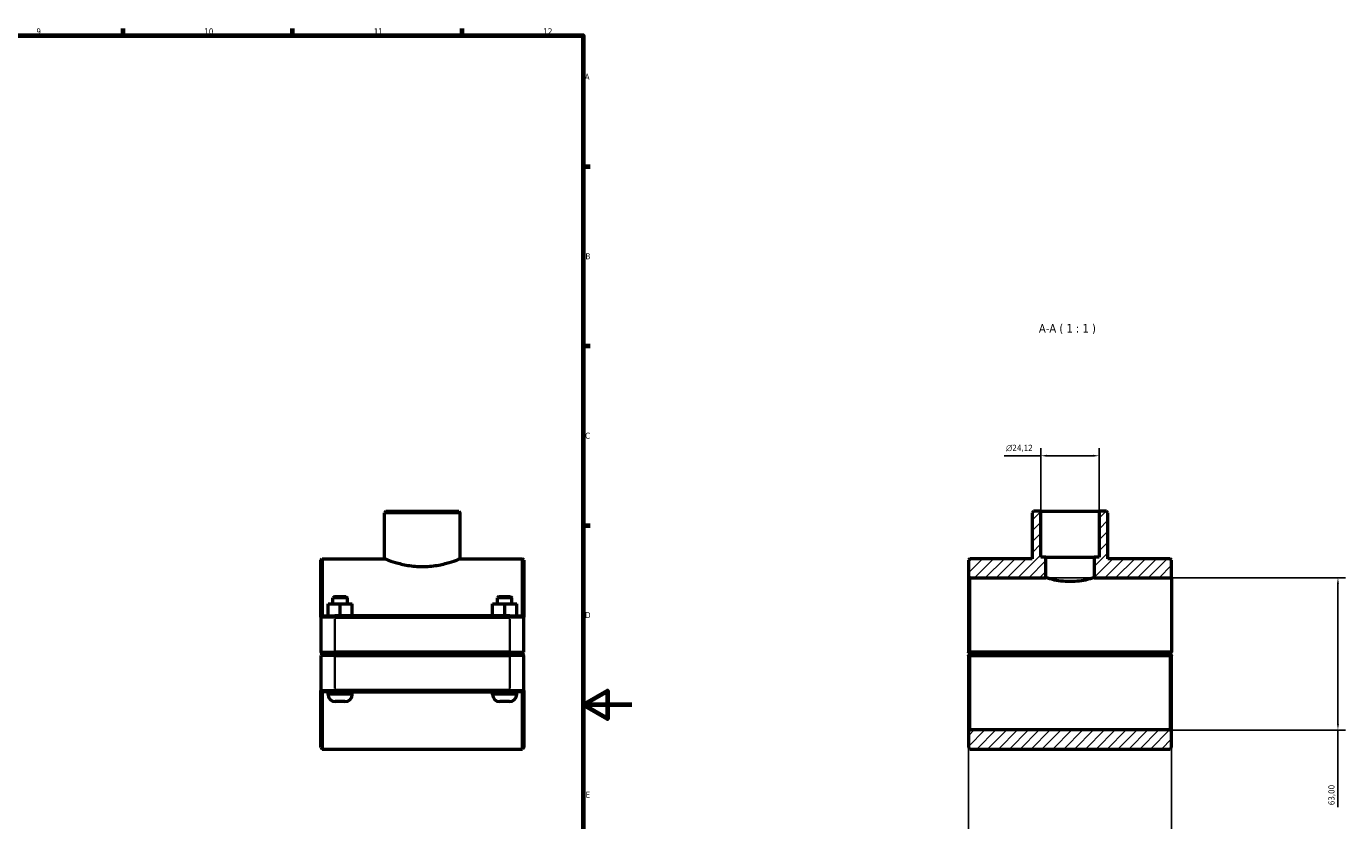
# Model space of a CAD drawing. Header units: millimetres. Extents: x 0 to 1136, y -9 to 1083.
# Tile 6 of 6: x 591 to 1136, y 249 to 578. Entities that reach past the tile are written whole.
import ezdxf

# ---------------------------------------------------------------- set-up
doc = ezdxf.new("R2010")
doc.units = ezdxf.units.MM
for name, color, linetype, lineweight in [('Border (ISO)', 7, 'Continuous', 70), ('Dimension (ISO)', 7, 'Continuous', 25), ('Hatch (ISO)', 7, 'Continuous', 18), ('Symbol (ISO)', 7, 'Continuous', 25), ('Visible (ISO)', 7, 'Continuous', 50), ('Visible Narrow (ISO)', 7, 'Continuous', 35)]:
    doc.layers.add(name, color=color, linetype=linetype, lineweight=lineweight)
doc.styles.add('Label Text (ISO)', font='tahoma.ttf')
doc.styles.add('Note Text (ISO)', font='tahoma.ttf')
doc.dimstyles.new('Default (ISO)', dxfattribs={"dimtxt": 2.5, "dimasz": 2.5, "dimexe": 3.175, "dimexo": 0, "dimgap": 0.762, "dimtad": 1, "dimrnd": 1e-08, "dimzin": 0, "dimtxsty": 'Note Text (ISO)', "dimcen": 0.09, "dimdle": 10, "dimclrd": 256, "dimclre": 256, "dimclrt": 232, "dimazin": 0, "dimtfac": 1.40208, "dimtmove": 0, "dimatfit": 3, "dimfxl": 1, "dimtolj": 1, "dimtzin": 0, "dimlwd": -1, "dimlwe": -1, "dimarcsym": 0})

# ---------------------------------------------------------------- blocks, each defined once
blk = doc.blocks.new('Borders Default Border')
at = {"layer": 'Border (ISO)'}
for p, q in [((630.75, 574), (630.75, 576.9)), ((700.83, 574), (700.83, 576.9)), ((770.92, 574), (770.92, 576.9)), ((821, 519.75), (823.9, 519.75)), ((821, 445.5), (823.9, 445.5)), ((821, 371.25), (823.9, 371.25))]:
    blk.add_line(p, q, dxfattribs=at)
at = {"layer": 'Border (ISO)', "flags": 128}
for points in [[(20, 20), (20, 574), (821, 574), (821, 20), (20, 20)], [(841, 297), (821, 297), (831, 302.77), (831, 291.23), (821, 297)]]:
    blk.add_lwpolyline(points, dxfattribs=at)
at = {"layer": 'Border (ISO)', "color": 232, "true_color": 0xca0064, "char_height": 2.5, "attachment_point": 7, "style": 'Note Text (ISO)'}
for s, insert in [('9', (594.88, 574.35)), ('10', (664.29, 574.35)), ('11', (734.37, 574.4)), ('12', (804.46, 574.4)), ('A', (821.59, 555.62)), ('B', (821.89, 481.37)), ('C', (821.73, 407.08)), ('D', (821.73, 332.88)), ('E', (821.94, 258.63))]:
    blk.add_mtext(s, dxfattribs=dict(at, insert=insert))
blk = doc.blocks.new('*D7')
at = {"layer": 'Defpoints', "color": 0, "transparency": 16777216}
for p in [(1010.17, 400.08), (1010.17, 377.11), (1034.29, 377.11)]:
    blk.add_point(p, dxfattribs=at)
at = {"layer": 'Dimension (ISO)', "transparency": 16777216}
for p, q in [((1010.17, 400.08), (995.05, 400.08)), ((1010.17, 377.11), (1010.17, 403.25)), ((1031.79, 400.08), (1012.67, 400.08)), ((1034.29, 377.11), (1034.29, 403.25))]:
    blk.add_line(p, q, dxfattribs=at)
for points in [[(1012.67, 400.49), (1012.67, 399.66), (1010.17, 400.08)], [(1031.79, 400.49), (1031.79, 399.66), (1034.29, 400.08)]]:
    blk.add_solid(points, dxfattribs=at)
at = {"layer": 'Dimension (ISO)', "color": 232, "true_color": 0xca0064, "transparency": 16777216, "insert": (995.81, 404.6), "char_height": 2.5, "attachment_point": 1, "style": 'Note Text (ISO)'}
blk.add_mtext('\\A1;\\fAIGDT|b0|i0;\\H2.5000;\\ln\\fTahoma|b0|i0;\\H2.5000;24,12', dxfattribs=at)
blk = doc.blocks.new('*D8')
at = {"layer": 'Defpoints', "color": 0, "transparency": 16777216}
for p in [(980.23, 318.79), (1064.23, 318.79), (980.23, 152.11)]:
    blk.add_point(p, dxfattribs=at)
at = {"layer": 'Dimension (ISO)', "transparency": 16777216}
for p, q in [((980.23, 318.79), (980.23, 148.94)), ((1064.23, 318.79), (1064.23, 148.94)), ((1061.73, 152.11), (982.73, 152.11))]:
    blk.add_line(p, q, dxfattribs=at)
for points in [[(982.73, 152.53), (982.73, 151.7), (980.23, 152.11)], [(1061.73, 152.53), (1061.73, 151.7), (1064.23, 152.11)]]:
    blk.add_solid(points, dxfattribs=at)
at = {"layer": 'Dimension (ISO)', "color": 232, "true_color": 0xca0064, "transparency": 16777216, "insert": (983.09, 156.06), "char_height": 2.5, "attachment_point": 1, "style": 'Note Text (ISO)'}
blk.add_mtext('\\A1;84,00', dxfattribs=at)
blk = doc.blocks.new('*D9')
at = {"layer": 'Defpoints', "color": 0, "transparency": 16777216}
for p in [(1012.23, 349.61), (1063.6, 286.61), (1133.01, 286.61)]:
    blk.add_point(p, dxfattribs=at)
at = {"layer": 'Dimension (ISO)', "transparency": 16777216}
for p, q in [((1012.23, 349.61), (1136.18, 349.61)), ((1133.01, 347.11), (1133.01, 289.11)), ((1063.6, 286.61), (1136.18, 286.61)), ((1133.01, 286.61), (1133.01, 254.72))]:
    blk.add_line(p, q, dxfattribs=at)
for points in [[(1132.59, 347.11), (1133.42, 347.11), (1133.01, 349.61)], [(1132.59, 289.11), (1133.42, 289.11), (1133.01, 286.61)]]:
    blk.add_solid(points, dxfattribs=at)
at = {"layer": 'Dimension (ISO)', "color": 232, "true_color": 0xca0064, "transparency": 16777216, "insert": (1129.07, 255.48), "char_height": 2.5, "attachment_point": 1, "rotation": 90, "style": 'Note Text (ISO)'}
blk.add_mtext('\\A1;63,00', dxfattribs=at)

msp = doc.modelspace()

# ---------------------------------------------------------------- hatches: boundary and pattern name
at = {"layer": 'Hatch (ISO)'}
h = msp.add_hatch(dxfattribs=at)
h.set_pattern_fill('ANSI31', color=256, scale=25.4, style=0)
h.set_pattern_definition([(45, (0, 0), (-2.245064, 2.245064), [])])
h.paths.add_polyline_path([(1064.23, 279.37), (1064.23, 285.985), (1063.6, 286.615), (980.86, 286.615), (980.23, 285.985), (980.23, 279.37), (980.86, 278.74), (1063.6, 278.74)])
h.paths.add_polyline_path([(1007.184, 377.115), (1006.554, 376.485), (1006.554, 357.49), (980.86, 357.49), (980.23, 356.86), (980.23, 350.245), (980.86, 349.615), (1012.23, 349.615), (1012.23, 358.115), (1010.172, 358.115), (1010.172, 377.115)])
h.paths.add_polyline_path([(1037.906, 376.485), (1037.276, 377.115), (1034.289, 377.115), (1034.289, 358.115), (1032.23, 358.115), (1032.23, 349.615), (1064.23, 349.615), (1064.23, 356.86), (1063.6, 357.49), (1037.906, 357.49)])

# ---------------------------------------------------------------- linework, layer by layer
at = {"layer": 'Visible (ISO)'}
for p, q in [((739.418, 377.115), (738.788, 376.485)), ((738.788, 357.49), (738.788, 376.485)), ((770.14, 376.485), (738.788, 376.485)), ((739.418, 377.115), (769.51, 377.115)), ((769.51, 377.115), (770.14, 376.485)), ((770.14, 357.49), (770.14, 376.485)), ((1007.184, 377.115), (1006.554, 376.485)), ((1006.554, 376.485), (1006.554, 357.49)), ((1010.172, 377.115), (1007.184, 377.115)), ((1010.172, 358.115), (1010.172, 377.115)), ((1010.172, 377.115), (1034.289, 377.115)), ((1037.276, 377.115), (1034.289, 377.115)), ((1034.289, 377.115), (1034.289, 358.115)), ((1037.906, 376.485), (1037.276, 377.115)), ((1037.906, 357.49), (1037.906, 376.485)), ((712.464, 356.86), (713.094, 357.49)), ((712.464, 333.235), (712.464, 356.86)), ((713.094, 357.49), (713.094, 333.865)), ((713.094, 357.49), (738.788, 357.49)), ((770.14, 357.49), (795.834, 357.49)), ((795.834, 333.865), (795.834, 357.49)), ((796.464, 356.86), (795.834, 357.49)), ((796.464, 356.86), (796.464, 333.235)), ((980.86, 357.49), (980.23, 356.86)), ((980.23, 356.86), (980.23, 350.245)), ((1006.554, 357.49), (980.86, 357.49)), ((1012.23, 358.115), (1010.172, 358.115)), ((1012.23, 349.615), (1012.23, 358.115)), ((1012.23, 358.115), (1032.23, 358.115)), ((1034.289, 358.115), (1032.23, 358.115)), ((1032.23, 358.115), (1032.23, 349.615)), ((1063.6, 357.49), (1037.906, 357.49)), ((1064.23, 356.86), (1063.6, 357.49)), ((1064.23, 349.615), (1064.23, 356.86)), ((980.23, 350.245), (980.86, 349.615)), ((980.23, 350.245), (980.23, 318.795)), ((980.86, 349.615), (1012.23, 349.615)), ((980.86, 318.795), (980.86, 349.615)), ((1032.23, 349.615), (1064.23, 349.615)), ((1064.23, 349.615), (1064.23, 318.795)), ((715.448, 338.865), (715.479, 338.865)), ((715.448, 333.865), (715.448, 338.865)), ((715.479, 338.865), (720.495, 338.865)), ((715.479, 333.865), (715.479, 338.865)), ((718.094, 341.865), (717.464, 341.235)), ((723.464, 341.235), (717.464, 341.235)), ((717.464, 338.865), (717.464, 341.235)), ((718.094, 341.865), (722.834, 341.865)), ((720.495, 338.865), (725.479, 338.865)), ((720.495, 333.865), (720.495, 338.865)), ((722.834, 341.865), (723.464, 341.235)), ((723.464, 338.865), (723.464, 341.235)), ((725.479, 333.865), (725.479, 338.865)), ((783.448, 338.865), (783.479, 338.865)), ((783.448, 333.865), (783.448, 338.865)), ((783.479, 338.865), (788.495, 338.865)), ((783.479, 333.865), (783.479, 338.865)), ((786.094, 341.865), (785.464, 341.235)), ((791.464, 341.235), (785.464, 341.235)), ((785.464, 338.865), (785.464, 341.235)), ((786.094, 341.865), (790.834, 341.865)), ((788.495, 338.865), (793.479, 338.865)), ((788.495, 333.865), (788.495, 338.865)), ((790.834, 341.865), (791.464, 341.235)), ((791.464, 338.865), (791.464, 341.235)), ((793.479, 333.865), (793.479, 338.865)), ((713.094, 333.865), (712.464, 333.235)), ((718.264, 333.235), (712.464, 333.235)), ((712.464, 333.235), (712.464, 318.795)), ((713.094, 333.865), (718.264, 333.865)), ((790.664, 333.865), (718.264, 333.865)), ((718.264, 333.235), (790.664, 333.235)), ((790.664, 333.865), (795.834, 333.865)), ((796.464, 333.235), (790.664, 333.235)), ((795.834, 333.865), (796.464, 333.235)), ((796.464, 318.795), (796.464, 333.235)), ((713.094, 318.165), (712.464, 318.795)), ((712.464, 318.795), (718.264, 318.795)), ((713.094, 318.065), (712.464, 317.435)), ((718.264, 317.435), (712.464, 317.435)), ((712.464, 317.435), (712.464, 302.995)), ((718.264, 318.165), (713.094, 318.165)), ((713.094, 318.065), (718.264, 318.065)), ((715.464, 318.065), (715.464, 318.165)), ((790.664, 318.795), (718.264, 318.795)), ((718.264, 318.165), (790.664, 318.165)), ((790.664, 318.065), (718.264, 318.065)), ((718.264, 317.435), (790.664, 317.435)), ((725.464, 318.065), (725.464, 318.165)), ((783.464, 318.065), (783.464, 318.165)), ((790.664, 318.795), (796.464, 318.795)), ((795.834, 318.165), (790.664, 318.165)), ((790.664, 318.065), (795.834, 318.065)), ((796.464, 317.435), (790.664, 317.435)), ((793.464, 318.065), (793.464, 318.165)), ((795.834, 318.165), (796.464, 318.795)), ((795.834, 318.065), (796.464, 317.435)), ((796.464, 302.995), (796.464, 317.435)), ((980.23, 317.435), (980.23, 285.985)), ((980.86, 318.165), (980.546, 318.479)), ((980.546, 317.751), (980.86, 318.065)), ((1064.23, 318.795), (980.86, 318.795)), ((980.86, 318.165), (1063.6, 318.165)), ((1063.6, 318.065), (980.86, 318.065)), ((980.86, 286.615), (980.86, 317.435)), ((980.86, 317.435), (1063.6, 317.435)), ((983.23, 318.165), (983.23, 318.065)), ((993.23, 318.165), (993.23, 318.065)), ((1051.23, 318.165), (1051.23, 318.065)), ((1061.23, 318.165), (1061.23, 318.065)), ((1064.23, 318.795), (1063.6, 318.165)), ((1063.6, 318.065), (1063.914, 317.751)), ((1063.6, 317.435), (1063.6, 286.615)), ((1064.23, 318.795), (1064.23, 318.795)), ((1064.23, 285.985), (1064.23, 317.435)), ((712.464, 279.37), (712.464, 302.995)), ((712.464, 302.995), (718.264, 302.995)), ((713.094, 302.365), (712.464, 302.995)), ((713.094, 302.365), (713.094, 278.74)), ((718.264, 302.365), (713.094, 302.365)), ((715.464, 301.365), (715.464, 302.365)), ((790.664, 302.995), (718.264, 302.995)), ((718.264, 302.365), (790.664, 302.365)), ((725.464, 301.365), (725.464, 302.365)), ((783.464, 301.365), (783.464, 302.365)), ((790.664, 302.995), (796.464, 302.995)), ((795.834, 302.365), (790.664, 302.365)), ((793.464, 301.365), (793.464, 302.365)), ((795.834, 302.365), (796.464, 302.995)), ((795.834, 278.74), (795.834, 302.365)), ((796.464, 302.995), (796.464, 279.37)), ((722.464, 298.365), (718.464, 298.365)), ((790.464, 298.365), (786.464, 298.365)), ((980.86, 286.615), (980.23, 285.985)), ((980.23, 285.985), (980.23, 279.37)), ((1063.6, 286.615), (980.86, 286.615)), ((1064.23, 285.985), (1063.6, 286.615)), ((1064.23, 279.37), (1064.23, 285.985)), ((712.464, 279.37), (713.094, 278.74)), ((713.094, 278.74), (795.834, 278.74)), ((796.464, 279.37), (795.834, 278.74)), ((980.23, 279.37), (980.86, 278.74)), ((980.86, 278.74), (1063.6, 278.74)), ((1063.6, 278.74), (1064.23, 279.37))]:
    msp.add_line(p, q, dxfattribs=at)
for centre, start, end in [((718.464, 301.365), 180, 270), ((722.464, 301.365), 270, 0), ((786.464, 301.365), 180, 270), ((790.464, 301.365), 270, 0)]:
    msp.add_arc(centre, 3, start, end, dxfattribs=at)
for points, knots in [([(738.788, 357.49), (738.788, 357.49), (738.884, 357.451), (739.286, 357.294), (739.592, 357.175), (740.797, 356.727), (742, 356.302), (744.759, 355.492), (746.507, 355.052), (749.398, 354.576), (750.406, 354.448), (752.44, 354.277), (753.467, 354.235), (754.464, 354.235)], [7.1730528, 7.1730528, 7.1730528, 7.1730528, 7.4717818, 7.4717818, 7.7705108, 7.7705108, 8.3679688, 8.3679688, 8.9660196, 8.9660196, 9.265045, 9.265045, 9.5640704, 9.5640704, 9.5640704, 9.5640704]), ([(754.464, 354.235), (755.46, 354.235), (756.487, 354.277), (758.522, 354.448), (759.53, 354.576), (762.42, 355.052), (764.168, 355.492), (766.927, 356.302), (768.13, 356.727), (769.336, 357.175), (769.641, 357.294), (770.043, 357.451), (770.14, 357.49), (770.14, 357.49)], [0, 0, 0, 0, 0.2990254, 0.2990254, 0.5980508, 0.5980508, 1.1961016, 1.1961016, 1.7935596, 1.7935596, 2.0922886, 2.0922886, 2.3910176, 2.3910176, 2.3910176, 2.3910176]), ([(1022.23, 347.985), (1020.965, 347.985), (1019.622, 348.074), (1017.161, 348.388), (1016.042, 348.608), (1014.276, 349.014), (1013.508, 349.229), (1012.485, 349.531), (1012.23, 349.615), (1012.23, 349.615)], [0, 0, 0, 0, 0.379612, 0.379612, 0.7592241, 0.7592241, 1.1386927, 1.1386927, 1.5181614, 1.5181614, 1.5181614, 1.5181614]), ([(1032.23, 349.615), (1032.23, 349.615), (1031.976, 349.531), (1030.952, 349.229), (1030.184, 349.014), (1028.418, 348.608), (1027.3, 348.388), (1024.839, 348.074), (1023.496, 347.985), (1022.23, 347.985)], [4.5544843, 4.5544843, 4.5544843, 4.5544843, 4.933953, 4.933953, 5.3134217, 5.3134217, 5.6930337, 5.6930337, 6.0726457, 6.0726457, 6.0726457, 6.0726457])]:
    msp.add_open_spline(points, degree=3, knots=knots, dxfattribs=at)
for points in [[(980.546, 318.479), (980.389, 318.636), (980.23, 318.795)], [(980.23, 317.435), (980.389, 317.594), (980.546, 317.751)], [(1063.914, 317.751), (1064.072, 317.594), (1064.23, 317.435)]]:
    msp.add_open_spline(points, degree=2, dxfattribs=at)
for points, weights in [([(980.546, 318.479), (980.705, 318.638), (980.86, 318.795)], [1.00580135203, 1.00874192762, 1.01164018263]), ([(980.86, 317.435), (980.705, 317.592), (980.546, 317.751)], [1.01164018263, 1.00874192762, 1.00580135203]), ([(1063.914, 317.751), (1063.756, 317.592), (1063.6, 317.435)], [1.00580135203, 1.00874192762, 1.01164018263])]:
    msp.add_rational_spline(points, weights, degree=2, dxfattribs=at)
at = {"layer": 'Visible Narrow (ISO)'}
for p, q in [((718.264, 333.833), (718.264, 333.266)), ((790.664, 333.833), (790.664, 333.266)), ((718.264, 319.517), (718.264, 332.513)), ((790.664, 332.513), (790.664, 319.517)), ((718.264, 318.196), (718.264, 318.763)), ((718.264, 318.033), (718.264, 317.466)), ((718.264, 303.717), (718.264, 316.713)), ((790.664, 318.196), (790.664, 318.763)), ((790.664, 318.033), (790.664, 317.466)), ((790.664, 316.713), (790.664, 303.717)), ((715.525, 301.365), (725.402, 301.365)), ((718.264, 302.396), (718.264, 302.963)), ((783.525, 301.365), (793.402, 301.365)), ((790.664, 302.396), (790.664, 302.963))]:
    msp.add_line(p, q, dxfattribs=at)

# ---------------------------------------------------------------- block references
msp.add_blockref('Borders Default Border', (0, 0))

# ---------------------------------------------------------------- texts
at = {"layer": 'Symbol (ISO)', "insert": (1009.368, 450.427), "char_height": 3.5, "attachment_point": 7, "style": 'Label Text (ISO)'}
msp.add_mtext('A-A ( 1 : 1 )', dxfattribs=at)

# ---------------------------------------------------------------- dimensions: what is measured, and where the dimension line sits
at = {"layer": 'Dimension (ISO)'}
dim = msp.add_linear_dim(base=(1010.172, 400.078), p1=(1034.289, 377.115), p2=(1010.172, 377.115), angle=180, text='\\fAIGDT|b0|i0;\\H2.5000;\\ln\\fTahoma|b0|i0;\\H2.5000;<>', dimstyle='Default (ISO)', override={"dimdec": 2, "dimtp": 0, "dimtm": 0, "dimtdec": 2, "dimtofl": 0, "dimatfit": 2}, dxfattribs=at)
dim.commit()
dim.dimension.update_dxf_attribs({"geometry": '*D7', "text_midpoint": (1001.36, 400.078), "dimtype": 160})
dim = msp.add_linear_dim(base=(1133.006, 286.615), p1=(1012.23, 349.615), p2=(1063.6, 286.615), angle=270, dimstyle='Default (ISO)', override={"dimdec": 2, "dimtp": 0, "dimtm": 0, "dimtdec": 2, "dimtofl": 0, "dimatfit": 2}, dxfattribs=at)
dim.commit()
dim.dimension.update_dxf_attribs({"geometry": '*D9', "text_midpoint": (1133.006, 259.615), "dimtype": 160})
dim = msp.add_linear_dim(base=(980.23, 152.115), p1=(1064.23, 318.795), p2=(980.23, 318.795), dimstyle='Default (ISO)', override={"dimdec": 2, "dimtp": 0, "dimtm": 0, "dimtdec": 2, "dimtofl": 0, "dimatfit": 1}, dxfattribs=at)
dim.commit()
dim.dimension.update_dxf_attribs({"geometry": '*D8', "text_midpoint": (987.23, 152.115), "dimtype": 160})

doc.saveas('drawing.dxf')
